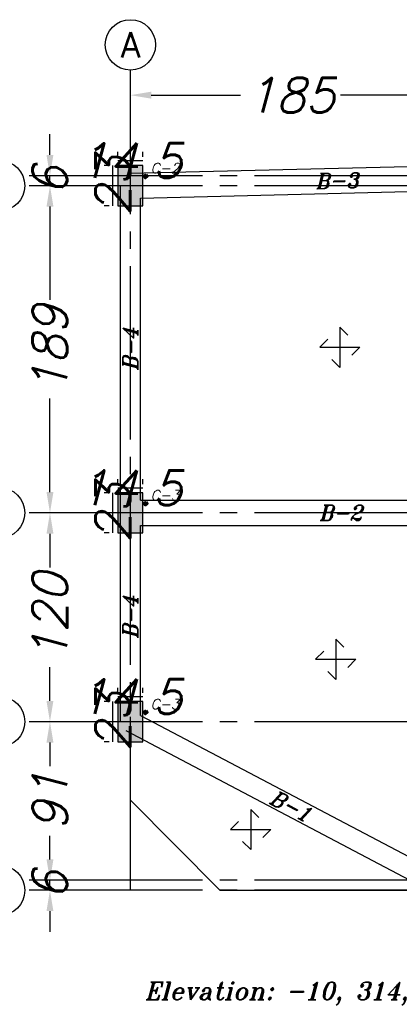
# Model space of a CAD drawing. Header units: inches. Extents: x 826 to 1034, y 702 to 834.
# Tile 57 of 93: x 949.74 to 951.93, y 718.53 to 724.21. Entities that reach past the tile are written whole.
import ezdxf
from ezdxf.enums import TextEntityAlignment as Align

# ---------------------------------------------------------------- set-up
doc = ezdxf.new("R2010")
doc.units = ezdxf.units.IN
doc.header["$MEASUREMENT"] = 0
doc.linetypes.add('SAZE_Axis1', pattern=[1.2, 1, -0.1, 0, -0.1])
doc.layers.add('SAZE_DRAWINGS', color=7, linetype='Continuous')
doc.styles.add('SAZE_STYLE', font='romansp.shx', dxfattribs={"oblique": 15})
doc.styles.add('SAZE_STYLE1', font='romant.shx', dxfattribs={"oblique": 15})
doc.dimstyles.new('SAZE_DIM_STYLE', dxfattribs={"dimtxt": 0.2, "dimasz": 0.2, "dimexe": 0.1, "dimexo": 0.05, "dimgap": 0.05, "dimtad": 0, "dimzin": 0, "dimdsep": 46, "dimtxsty": 'SAZE_STYLE', "dimcen": 0.09, "dimclrd": 2, "dimclre": 2, "dimclrt": 3, "dimadec": 0, "dimazin": 0, "dimtfac": 1, "dimtdec": 4, "dimtix": 1, "dimtmove": 1, "dimatfit": 3, "dimfxl": 1, "dimtolj": 1, "dimtzin": 0, "dimarcsym": 0})

# ---------------------------------------------------------------- blocks, each defined once
blk = doc.blocks.new('*D2616')
at = {"layer": 'Defpoints', "color": 0, "transparency": 16777216}
for p in [(950.3815, 723.9188), (952.2308, 723.9188), (952.2308, 723.7737)]:
    blk.add_point(p, dxfattribs=at)
at = {"layer": 'SAZE_DRAWINGS', "color": 2, "lineweight": -2, "transparency": 16777216}
for p, q in [((950.5015, 723.7737), (951.0177, 723.7737)), ((952.1108, 723.7737), (951.5946, 723.7737))]:
    blk.add_line(p, q, dxfattribs=at)
at = {"layer": 'SAZE_DRAWINGS', "color": 2, "transparency": 16777216}
for points in [[(950.5015, 723.7937), (950.5015, 723.7537), (950.3815, 723.7737)], [(952.1108, 723.7937), (952.1108, 723.7537), (952.2308, 723.7737)]]:
    blk.add_solid(points, dxfattribs=at)
at = {"layer": 'SAZE_DRAWINGS', "color": 3, "transparency": 16777216, "insert": (951.3062, 723.7737), "char_height": 0.2, "attachment_point": 5, "style": 'SAZE_STYLE'}
blk.add_mtext('\\A1;185', dxfattribs=at)
blk = doc.blocks.new('*D2624')
at = {"layer": 'Defpoints', "color": 0, "transparency": 16777216}
for p in [(949.7718, 719.2447), (949.917, 719.2447), (949.7718, 719.1866)]:
    blk.add_point(p, dxfattribs=at)
at = {"layer": 'SAZE_DRAWINGS', "color": 2, "lineweight": -2, "transparency": 16777216}
for p, q in [((949.917, 719.3647), (949.917, 719.4847)), ((949.917, 719.1866), (949.917, 719.2447)), ((949.917, 719.0666), (949.917, 718.9466))]:
    blk.add_line(p, q, dxfattribs=at)
at = {"layer": 'SAZE_DRAWINGS', "color": 2, "transparency": 16777216}
for points in [[(949.897, 719.3647), (949.937, 719.3647), (949.917, 719.2447)], [(949.897, 719.0666), (949.937, 719.0666), (949.917, 719.1866)]]:
    blk.add_solid(points, dxfattribs=at)
at = {"layer": 'SAZE_DRAWINGS', "color": 3, "transparency": 16777216, "insert": (949.917, 719.2157), "char_height": 0.2, "attachment_point": 5, "rotation": 90, "style": 'SAZE_STYLE'}
blk.add_mtext('\\A1;6', dxfattribs=at)
blk = doc.blocks.new('*D2625')
at = {"layer": 'Defpoints', "color": 0, "transparency": 16777216}
for p in [(949.7718, 720.1592), (949.917, 720.1592), (949.7718, 719.2447)]:
    blk.add_point(p, dxfattribs=at)
at = {"layer": 'SAZE_DRAWINGS', "color": 2, "lineweight": -2, "transparency": 16777216}
for p, q in [((949.917, 720.0392), (949.917, 719.9035)), ((949.917, 719.3647), (949.917, 719.5004))]:
    blk.add_line(p, q, dxfattribs=at)
at = {"layer": 'SAZE_DRAWINGS', "color": 2, "transparency": 16777216}
for points in [[(949.897, 720.0392), (949.937, 720.0392), (949.917, 720.1592)], [(949.897, 719.3647), (949.937, 719.3647), (949.917, 719.2447)]]:
    blk.add_solid(points, dxfattribs=at)
at = {"layer": 'SAZE_DRAWINGS', "color": 3, "transparency": 16777216, "insert": (949.917, 719.7019), "char_height": 0.2, "attachment_point": 5, "rotation": 90, "style": 'SAZE_STYLE'}
blk.add_mtext('\\A1;91', dxfattribs=at)
blk = doc.blocks.new('*D2626')
at = {"layer": 'Defpoints', "color": 0, "transparency": 16777216}
for p in [(949.7718, 721.364), (949.917, 721.364), (949.7718, 720.1592)]:
    blk.add_point(p, dxfattribs=at)
at = {"layer": 'SAZE_DRAWINGS', "color": 2, "lineweight": -2, "transparency": 16777216}
for p, q in [((949.917, 721.244), (949.917, 721.0497)), ((949.917, 720.2792), (949.917, 720.4735))]:
    blk.add_line(p, q, dxfattribs=at)
at = {"layer": 'SAZE_DRAWINGS', "color": 2, "transparency": 16777216}
for points in [[(949.897, 721.244), (949.937, 721.244), (949.917, 721.364)], [(949.897, 720.2792), (949.937, 720.2792), (949.917, 720.1592)]]:
    blk.add_solid(points, dxfattribs=at)
at = {"layer": 'SAZE_DRAWINGS', "color": 3, "transparency": 16777216, "insert": (949.917, 720.7616), "char_height": 0.2, "attachment_point": 5, "rotation": 90, "style": 'SAZE_STYLE'}
blk.add_mtext('\\A1;120', dxfattribs=at)
blk = doc.blocks.new('*D2627')
at = {"layer": 'Defpoints', "color": 0, "transparency": 16777216}
for p in [(949.7718, 723.2511), (949.917, 723.2511), (949.7718, 721.364)]:
    blk.add_point(p, dxfattribs=at)
at = {"layer": 'SAZE_DRAWINGS', "color": 2, "lineweight": -2, "transparency": 16777216}
for p, q in [((949.917, 723.1311), (949.917, 722.5922)), ((949.917, 721.484), (949.917, 722.023))]:
    blk.add_line(p, q, dxfattribs=at)
at = {"layer": 'SAZE_DRAWINGS', "color": 2, "transparency": 16777216}
for points in [[(949.897, 723.1311), (949.937, 723.1311), (949.917, 723.2511)], [(949.897, 721.484), (949.937, 721.484), (949.917, 721.364)]]:
    blk.add_solid(points, dxfattribs=at)
at = {"layer": 'SAZE_DRAWINGS', "color": 3, "transparency": 16777216, "insert": (949.917, 722.3076), "char_height": 0.2, "attachment_point": 5, "rotation": 90, "style": 'SAZE_STYLE'}
blk.add_mtext('\\A1;189', dxfattribs=at)
blk = doc.blocks.new('*D2628')
at = {"layer": 'Defpoints', "color": 0, "transparency": 16777216}
for p in [(949.7718, 723.3092), (949.917, 723.3092), (949.7718, 723.2511)]:
    blk.add_point(p, dxfattribs=at)
at = {"layer": 'SAZE_DRAWINGS', "color": 2, "lineweight": -2, "transparency": 16777216}
for p, q in [((949.917, 723.4292), (949.917, 723.5492)), ((949.917, 723.2511), (949.917, 723.3092)), ((949.917, 723.1311), (949.917, 723.0111))]:
    blk.add_line(p, q, dxfattribs=at)
at = {"layer": 'SAZE_DRAWINGS', "color": 2, "transparency": 16777216}
for points in [[(949.897, 723.4292), (949.937, 723.4292), (949.917, 723.3092)], [(949.897, 723.1311), (949.937, 723.1311), (949.917, 723.2511)]]:
    blk.add_solid(points, dxfattribs=at)
at = {"layer": 'SAZE_DRAWINGS', "color": 3, "transparency": 16777216, "insert": (949.917, 723.2801), "char_height": 0.2, "attachment_point": 5, "rotation": 90, "style": 'SAZE_STYLE'}
blk.add_mtext('\\A1;6', dxfattribs=at)
blk = doc.blocks.new('SAZE-REC-COL')
at = {"layer": 'SAZE_DRAWINGS'}
h = blk.add_hatch(color=0, dxfattribs=at)
h.dxf.hatch_style = 1
h.paths.add_polyline_path([(-0.5, -0.5), (0.5, -0.5), (0.5, 0.5), (-0.5, 0.5)])
at = {"layer": 'SAZE_DRAWINGS', "color": 0}
blk.add_lwpolyline([(-0.5, -0.5), (0.5, -0.5), (0.5, 0.5), (-0.5, 0.5)], close=True, dxfattribs=at)
blk = doc.blocks.new('*D2639')
at = {"layer": 'Defpoints', "color": 0, "transparency": 16777216}
for p in [(950.2799, 720.2753), (950.3089, 720.2753), (950.3089, 720.0431)]:
    blk.add_point(p, dxfattribs=at)
at = {"layer": 'SAZE_DRAWINGS', "color": 2, "lineweight": -2, "transparency": 16777216}
for p, q in [((950.2589, 720.2753), (950.2299, 720.2753)), ((950.2799, 720.0431), (950.2799, 720.2753)), ((950.2589, 720.0431), (950.2299, 720.0431))]:
    blk.add_line(p, q, dxfattribs=at)
at = {"layer": 'SAZE_DRAWINGS', "color": 3, "transparency": 16777216, "insert": (950.2799, 720.1592), "char_height": 0.2, "attachment_point": 5, "rotation": 90, "style": 'SAZE_STYLE'}
blk.add_mtext('\\A1;23', dxfattribs=at)
blk = doc.blocks.new('*D2640')
at = {"layer": 'Defpoints', "color": 0, "transparency": 16777216}
for p in [(950.3089, 720.2753), (950.4541, 720.3044), (950.4541, 720.2753)]:
    blk.add_point(p, dxfattribs=at)
at = {"layer": 'SAZE_DRAWINGS', "color": 2, "lineweight": -2, "transparency": 16777216}
for p, q in [((950.3089, 720.3253), (950.3089, 720.3544)), ((950.4541, 720.3253), (950.4541, 720.3544)), ((950.3089, 720.3044), (950.4541, 720.3044))]:
    blk.add_line(p, q, dxfattribs=at)
at = {"layer": 'SAZE_DRAWINGS', "color": 3, "transparency": 16777216, "insert": (950.3815, 720.3044), "char_height": 0.2, "attachment_point": 5, "style": 'SAZE_STYLE'}
blk.add_mtext('\\A1;14.5', dxfattribs=at)
blk = doc.blocks.new('*D2641')
at = {"layer": 'Defpoints', "color": 0, "transparency": 16777216}
for p in [(950.2799, 723.3672), (950.3089, 723.3672), (950.3089, 723.135)]:
    blk.add_point(p, dxfattribs=at)
at = {"layer": 'SAZE_DRAWINGS', "color": 2, "lineweight": -2, "transparency": 16777216}
for p, q in [((950.2589, 723.3672), (950.2299, 723.3672)), ((950.2799, 723.135), (950.2799, 723.3672)), ((950.2589, 723.135), (950.2299, 723.135))]:
    blk.add_line(p, q, dxfattribs=at)
at = {"layer": 'SAZE_DRAWINGS', "color": 3, "transparency": 16777216, "insert": (950.2799, 723.2511), "char_height": 0.2, "attachment_point": 5, "rotation": 90, "style": 'SAZE_STYLE'}
blk.add_mtext('\\A1;23', dxfattribs=at)
blk = doc.blocks.new('*D2642')
at = {"layer": 'Defpoints', "color": 0, "transparency": 16777216}
for p in [(950.4541, 723.3963), (950.3089, 723.3672), (950.4541, 723.3672)]:
    blk.add_point(p, dxfattribs=at)
at = {"layer": 'SAZE_DRAWINGS', "color": 2, "lineweight": -2, "transparency": 16777216}
for p, q in [((950.3089, 723.4172), (950.3089, 723.4463)), ((950.3089, 723.3963), (950.4541, 723.3963)), ((950.4541, 723.4172), (950.4541, 723.4463))]:
    blk.add_line(p, q, dxfattribs=at)
at = {"layer": 'SAZE_DRAWINGS', "color": 3, "transparency": 16777216, "insert": (950.3815, 723.3963), "char_height": 0.2, "attachment_point": 5, "style": 'SAZE_STYLE'}
blk.add_mtext('\\A1;14.5', dxfattribs=at)
blk = doc.blocks.new('*D2649')
at = {"layer": 'Defpoints', "color": 0, "transparency": 16777216}
for p in [(950.2799, 721.4802), (950.3089, 721.4802), (950.3089, 721.2479)]:
    blk.add_point(p, dxfattribs=at)
at = {"layer": 'SAZE_DRAWINGS', "color": 2, "lineweight": -2, "transparency": 16777216}
for p, q in [((950.2589, 721.4802), (950.2299, 721.4802)), ((950.2799, 721.2479), (950.2799, 721.4802)), ((950.2589, 721.2479), (950.2299, 721.2479))]:
    blk.add_line(p, q, dxfattribs=at)
at = {"layer": 'SAZE_DRAWINGS', "color": 3, "transparency": 16777216, "insert": (950.2799, 721.364), "char_height": 0.2, "attachment_point": 5, "rotation": 90, "style": 'SAZE_STYLE'}
blk.add_mtext('\\A1;23', dxfattribs=at)
blk = doc.blocks.new('*D2650')
at = {"layer": 'Defpoints', "color": 0, "transparency": 16777216}
for p in [(950.3089, 721.4802), (950.4541, 721.5092), (950.4541, 721.4802)]:
    blk.add_point(p, dxfattribs=at)
at = {"layer": 'SAZE_DRAWINGS', "color": 2, "lineweight": -2, "transparency": 16777216}
for p, q in [((950.3089, 721.5302), (950.3089, 721.5592)), ((950.4541, 721.5302), (950.4541, 721.5592)), ((950.3089, 721.5092), (950.4541, 721.5092))]:
    blk.add_line(p, q, dxfattribs=at)
at = {"layer": 'SAZE_DRAWINGS', "color": 3, "transparency": 16777216, "insert": (950.3815, 721.5092), "char_height": 0.2, "attachment_point": 5, "style": 'SAZE_STYLE'}
blk.add_mtext('\\A1;14.5', dxfattribs=at)

msp = doc.modelspace()

# ---------------------------------------------------------------- linework, layer by layer
at = {"layer": 'SAZE_DRAWINGS', "color": 8, "linetype": 'SAZE_Axis1'}
for p, q in [((950.3815, 719.1866), (950.3815, 723.9188)), ((955.9977, 723.3092), (949.7718, 723.3092)), ((955.9977, 723.2511), (949.7718, 723.2511)), ((955.9977, 721.364), (949.7718, 721.364)), ((955.9977, 720.1592), (949.7718, 720.1592)), ((955.9977, 719.2447), (949.7718, 719.2447)), ((955.9977, 719.1866), (949.7718, 719.1866))]:
    msp.add_line(p, q, dxfattribs=at)
at = {"layer": 'SAZE_DRAWINGS', "color": 3}
for p, q in [((950.3797, 723.3237), (952.7633, 723.3817)), ((950.3234, 721.364), (950.3234, 723.2511)), ((950.4396, 723.1799), (952.7086, 723.2352)), ((950.4396, 721.4366), (950.4396, 723.1799)), ((950.4396, 721.4366), (952.7489, 721.4366)), ((950.3234, 720.1592), (950.3234, 721.364)), ((950.4396, 721.2914), (952.7292, 721.2914)), ((950.4396, 720.1943), (950.4396, 721.2914)), ((950.3815, 719.7063), (950.3815, 720.1592)), ((950.4396, 720.1943), (952.1934, 719.2719)), ((950.3545, 720.1078), (952.2038, 719.1352)), ((950.3815, 719.7063), (950.8983, 719.1866)), ((950.8983, 719.1866), (952.2308, 719.1866))]:
    msp.add_line(p, q, dxfattribs=at)
at = {"layer": 'SAZE_DRAWINGS', "color": 8}
for points in [[(951.6368, 722.389), (951.5903, 722.4354), (951.5903, 722.2032), (951.5439, 722.2496)], [(951.5206, 722.3658), (951.4742, 722.3193), (951.7064, 722.3193), (951.66, 722.2729)], [(951.6135, 720.5888), (951.567, 720.6352), (951.567, 720.403), (951.5206, 720.4494)], [(951.4973, 720.5656), (951.4509, 720.5191), (951.6832, 720.5191), (951.6367, 720.4727)], [(951.1224, 719.607), (951.0759, 719.6534), (951.0759, 719.4212), (951.0294, 719.4676)], [(951.0062, 719.5838), (950.9598, 719.5373), (951.192, 719.5373), (951.1456, 719.4909)]]:
    msp.add_lwpolyline(points, dxfattribs=at)
at = {"layer": 'SAZE_DRAWINGS', "color": 2}
for centre in [(950.3815, 724.064), (949.6267, 723.2511), (949.6267, 721.364), (949.6267, 720.1592), (949.6267, 719.1866)]:
    msp.add_circle(centre, 0.1452, dxfattribs=at)

# ---------------------------------------------------------------- block references
at = {"layer": 'SAZE_DRAWINGS', "color": 8, "xscale": 0.2322565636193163, "yscale": 0.1451603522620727, "zscale": 0.2322565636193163, "rotation": 90}
for p in [(950.3815, 723.2511), (950.3815, 721.364), (950.3815, 720.1592)]:
    msp.add_blockref('SAZE-REC-COL', p, dxfattribs=at)

# ---------------------------------------------------------------- texts
at = {"layer": 'SAZE_DRAWINGS', "color": 3, "style": 'SAZE_STYLE'}
msp.add_text('A', height=0.1452, dxfattribs=at).set_placement((950.3815, 724.064), align=Align.MIDDLE_CENTER)
at = {"layer": 'SAZE_DRAWINGS', "color": 3, "style": 'SAZE_STYLE', "oblique": 15}
for s, p in [('C-2', (950.4976, 723.3237)), ('C-3', (950.4976, 721.4366)), ('C-3', (950.4976, 720.2318))]:
    msp.add_text(s, height=0.05806, dxfattribs=at).set_placement(p)
at = {"layer": 'SAZE_DRAWINGS', "color": 4, "style": 'SAZE_STYLE1', "oblique": 15}
for s, rotation, p in [('B-3', 1.3955, (951.5733, 723.2801)), ('B-4', 90, (950.3815, 722.3076)), ('B-4', 90, (950.3815, 720.7616)), ('B-1', 332.26, (951.3062, 719.6729))]:
    msp.add_text(s, height=0.0871, rotation=rotation, dxfattribs=at).set_placement(p, align=Align.MIDDLE_CENTER)
for s, height, p in [('B-2', 0.0871, (951.595, 721.364)), ('Elevation: -10, 314, 638, 962, 1286, 1610, 1934, 2258, 2582', 0.101612, (952.7452, 718.606))]:
    msp.add_text(s, height=height, dxfattribs=at).set_placement(p, align=Align.MIDDLE_CENTER)

# ---------------------------------------------------------------- dimensions: what is measured, and where the dimension line sits
at = {"layer": 'SAZE_DRAWINGS', "color": 3}
for p1, p2, distance, override, picture, middle in [((950.3815, 723.9188), (952.2308, 723.9188), -0.1452, {"dimtxt": 0.2, "dimasz": 0.12, "dimgap": 0.05, "dimdec": 1, "dimlfac": 100, "dimrnd": 1, "dimzin": 8, "dimse1": 1, "dimse2": 1, "dimclrd": 2, "dimclre": 2, "dimclrt": 3}, '*D2616', (951.3062, 723.7737)), ((949.7718, 723.2511), (949.7718, 723.3092), -0.1452, {"dimtxt": 0.2, "dimasz": 0.12, "dimgap": 0.05, "dimdec": 1, "dimlfac": 100, "dimrnd": 0.5, "dimzin": 8, "dimse1": 1, "dimse2": 1, "dimclrd": 2, "dimclre": 2, "dimclrt": 3}, '*D2628', (949.917, 723.2801)), ((949.7718, 721.364), (949.7718, 723.2511), -0.1452, {"dimtxt": 0.2, "dimasz": 0.12, "dimgap": 0.05, "dimdec": 1, "dimlfac": 100, "dimrnd": 1, "dimzin": 8, "dimse1": 1, "dimse2": 1, "dimclrd": 2, "dimclre": 2, "dimclrt": 3}, '*D2627', (949.917, 722.3076)), ((949.7718, 720.1592), (949.7718, 721.364), -0.1452, {"dimtxt": 0.2, "dimasz": 0.12, "dimgap": 0.05, "dimdec": 1, "dimlfac": 100, "dimrnd": 1, "dimzin": 8, "dimse1": 1, "dimse2": 1, "dimclrd": 2, "dimclre": 2, "dimclrt": 3}, '*D2626', (949.917, 720.7616)), ((949.77182, 719.24468), (949.77182, 720.15919), -0.14516, {"dimtxt": 0.2, "dimasz": 0.12, "dimgap": 0.05, "dimdec": 1, "dimlfac": 100, "dimrnd": 1, "dimzin": 8, "dimse1": 1, "dimse2": 1, "dimclrd": 2, "dimclre": 2, "dimclrt": 3}, '*D2625', (949.91698, 719.70194)), ((949.7718, 719.1866), (949.7718, 719.2447), -0.1452, {"dimtxt": 0.2, "dimasz": 0.12, "dimgap": 0.05, "dimdec": 1, "dimlfac": 100, "dimrnd": 0.5, "dimzin": 8, "dimse1": 1, "dimse2": 1, "dimclrd": 2, "dimclre": 2, "dimclrt": 3}, '*D2624', (949.917, 719.2157))]:
    dim = msp.add_aligned_dim(p1=p1, p2=p2, distance=distance, dimstyle='SAZE_DIM_STYLE', override=override, dxfattribs=at)
    dim.commit()
    dim.dimension.update_dxf_attribs({"geometry": picture, "text_midpoint": middle})
for base, p1, p2, picture, middle in [((950.4541, 723.3963), (950.3089, 723.3672), (950.4541, 723.3672), '*D2642', (950.3815, 723.3963)), ((950.4541, 721.5092), (950.3089, 721.4802), (950.4541, 721.4802), '*D2650', (950.3815, 721.5092)), ((950.4541, 720.3044), (950.3089, 720.2753), (950.4541, 720.2753), '*D2640', (950.3815, 720.3044))]:
    dim = msp.add_linear_dim(base=base, p1=p1, p2=p2, dimstyle='SAZE_DIM_STYLE', override={"dimtxt": 0.2, "dimasz": 0, "dimexe": 0.05, "dimgap": 0.05, "dimdec": 1, "dimlfac": 100, "dimrnd": 0.5, "dimzin": 8, "dimclrd": 2, "dimclre": 2, "dimclrt": 3}, dxfattribs=at)
    dim.commit()
    dim.dimension.update_dxf_attribs({"geometry": picture, "text_midpoint": middle})
for base, p1, p2, picture, middle in [((950.2799, 723.3672), (950.3089, 723.135), (950.3089, 723.3672), '*D2641', (950.2799, 723.2511)), ((950.2799, 721.4802), (950.3089, 721.2479), (950.3089, 721.4802), '*D2649', (950.2799, 721.364)), ((950.2799, 720.2753), (950.3089, 720.0431), (950.3089, 720.2753), '*D2639', (950.2799, 720.1592))]:
    dim = msp.add_linear_dim(base=base, p1=p1, p2=p2, angle=90, dimstyle='SAZE_DIM_STYLE', override={"dimtxt": 0.2, "dimasz": 0, "dimexe": 0.05, "dimgap": 0.05, "dimdec": 1, "dimlfac": 100, "dimrnd": 0.5, "dimzin": 8, "dimclrd": 2, "dimclre": 2, "dimclrt": 3}, dxfattribs=at)
    dim.commit()
    dim.dimension.update_dxf_attribs({"geometry": picture, "text_midpoint": middle})

doc.saveas('drawing.dxf')
